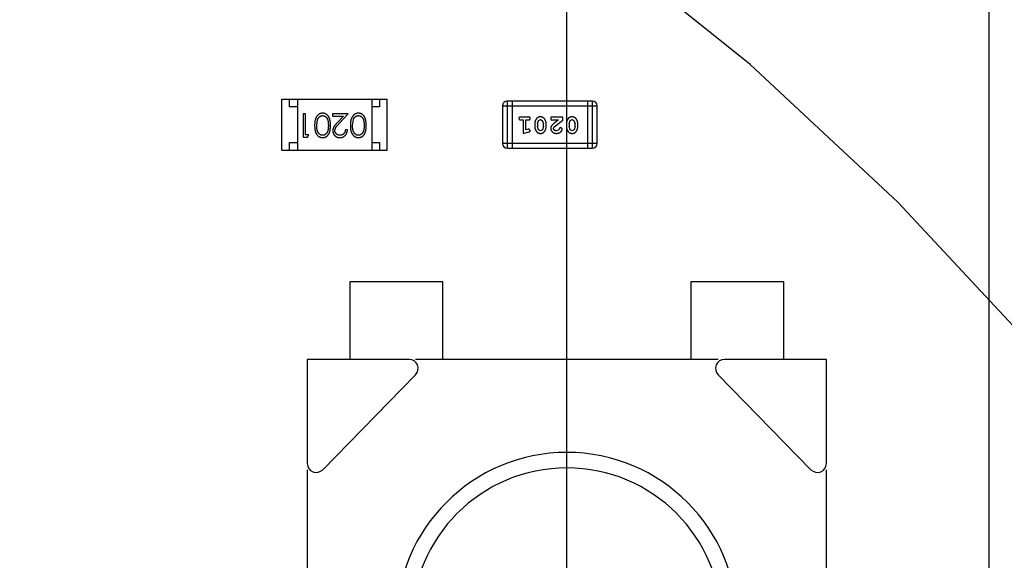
# Model space of a CAD drawing. Header units: millimetres. Extents: x -1 to 131, y 28 to 92.
# Tile 38 of 41: x 120.2 to 126.56, y 59.47 to 62.96. Entities that reach past the tile are written whole.
import ezdxf

# ---------------------------------------------------------------- set-up
doc = ezdxf.new("R2010")
doc.units = ezdxf.units.MM
doc.header["$LTSCALE"] = 1.21
doc.header["$MEASUREMENT"] = 0
doc.header["$PDMODE"] = 3
doc.header["$PDSIZE"] = 0.3125
doc.layers.get('0').update_dxf_attribs({"linetype": 'CONTINUOUS'})
doc.layers.get('DEFPOINTS').update_dxf_attribs({"linetype": 'CONTINUOUS'})
doc.layers.add('Dim', color=3, linetype='CONTINUOUS', lineweight=25)
doc.styles.get("Standard").update_dxf_attribs({"font": 'txt', "width": 0.8})
doc.dimstyles.get("Standard").update_dxf_attribs({"dimtxt": 0.15625, "dimasz": 0.1875, "dimexe": 0.125, "dimexo": 0.0625, "dimgap": 0.09, "dimtad": 0, "dimtih": 1, "dimtoh": 1, "dimzin": 4, "dimdsep": 46, "dimtxsty": 'Standard', "dimblk": '_FILLED', "dimblk1": '_FILLED', "dimblk2": '_FILLED', "dimcen": 0.09, "dimazin": 1, "dimtp": 0.01, "dimtm": 0.01, "dimtfac": 1, "dimtofl": 0, "dimtmove": 0, "dimatfit": 3, "dimldrblk": '_FILLED', "dimfxl": 1, "dimtolj": 1, "dimtzin": 4, "dimarcsym": 0})

# ---------------------------------------------------------------- blocks, each defined once
blk = doc.blocks.new('_FILLED')
at = {"color": 0, "linetype": 'ByBlock'}
blk.add_solid([(0, 0), (-1, 0.1667), (-1, -0.1667)], dxfattribs=at)
blk = doc.blocks.new('*D24')
at = {"color": 0, "linetype": 'ByBlock', "lineweight": -2}
for p, q in [((102.1848, 59.1277), (102.1848, 69.0592)), ((123.7348, 59.1277), (123.7348, 69.0592)), ((102.1848, 68.9342), (111.4032, 68.9342)), ((123.7348, 68.9342), (114.5165, 68.9342))]:
    blk.add_line(p, q, dxfattribs=at)
at = {"layer": 'DEFPOINTS', "color": 0, "linetype": 'ByBlock'}
for p in [(102.1848, 59.0652), (123.7348, 59.0652)]:
    blk.add_point(p, dxfattribs=at)
at = {"color": 0, "linetype": 'ByBlock', "lineweight": -2, "rotation": 180}
blk.add_blockref('_FILLED', (102.1848, 68.9342), dxfattribs=at)
at = {"color": 0, "linetype": 'ByBlock', "lineweight": -2}
blk.add_blockref('_FILLED', (123.7348, 68.9342), dxfattribs=at)
at = {"color": 0, "linetype": 'ByBlock', "lineweight": -2, "insert": (112.9598, 68.9342), "char_height": 1, "attachment_point": 5}
blk.add_mtext('\\A1;21.55', dxfattribs=at)
blk = doc.blocks.new('*D25')
at = {"color": 0, "linetype": 'ByBlock', "lineweight": -2}
for p, q in [((99.4598, 55.5277), (99.4598, 71.01)), ((126.4597, 55.5277), (126.4597, 71.01)), ((99.4598, 70.885), (111.4031, 70.885)), ((126.4597, 70.885), (114.5164, 70.885))]:
    blk.add_line(p, q, dxfattribs=at)
at = {"layer": 'DEFPOINTS', "color": 0, "linetype": 'ByBlock'}
for p in [(99.4598, 55.4652), (126.4597, 55.4652)]:
    blk.add_point(p, dxfattribs=at)
at = {"color": 0, "linetype": 'ByBlock', "lineweight": -2, "rotation": 180}
blk.add_blockref('_FILLED', (99.4598, 70.885), dxfattribs=at)
at = {"color": 0, "linetype": 'ByBlock', "lineweight": -2}
blk.add_blockref('_FILLED', (126.4597, 70.885), dxfattribs=at)
at = {"color": 0, "linetype": 'ByBlock', "lineweight": -2, "insert": (112.9597, 70.885), "char_height": 1, "attachment_point": 5}
blk.add_mtext('\\A1;27.00', dxfattribs=at)

msp = doc.modelspace()

# ---------------------------------------------------------------- linework, layer by layer
at = {"color": 7, "linetype": 'Continuous'}
for p, q in [((124.917, 62.6688), (123.902, 63.4867)), ((125.8711, 61.7805), (124.917, 62.6688)), ((121.8957, 62.1158), (121.8957, 62.4458)), ((121.8957, 62.4458), (122.5757, 62.4458)), ((121.9457, 62.3958), (121.9457, 62.4458)), ((121.9957, 62.4458), (121.9957, 62.1158)), ((122.4757, 62.4458), (122.4757, 62.1158)), ((122.5257, 62.4458), (122.5257, 62.3958)), ((122.5757, 62.1158), (122.5757, 62.4458)), ((123.3507, 62.1283), (123.3507, 62.4331)), ((123.8993, 62.4331), (123.3507, 62.4331)), ((123.3811, 62.4331), (123.3811, 62.1283)), ((123.8688, 62.4331), (123.8688, 62.1283)), ((123.8993, 62.4331), (123.8993, 62.1283)), ((121.9957, 62.3958), (121.9457, 62.3958)), ((122.0339, 62.3505), (122.0339, 62.2005)), ((122.0474, 62.3505), (122.0339, 62.3505)), ((122.0474, 62.2159), (122.0474, 62.3505)), ((122.2224, 62.3505), (122.2224, 62.3352)), ((122.3243, 62.3505), (122.2224, 62.3505)), ((122.2661, 62.2885), (122.3243, 62.3505)), ((122.5257, 62.3958), (122.4757, 62.3958)), ((123.3202, 62.4026), (123.3202, 62.1588)), ((123.3202, 62.4026), (123.9298, 62.4026)), ((123.9298, 62.1588), (123.9298, 62.4026)), ((122.1205, 62.2755), (122.1261, 62.3133)), ((122.2224, 62.3352), (122.2922, 62.3352)), ((122.2922, 62.3352), (122.2547, 62.2951)), ((122.3512, 62.2755), (122.3569, 62.3133)), ((123.4881, 62.3295), (123.4362, 62.3295)), ((123.4362, 62.3122), (123.4535, 62.3122)), ((123.4535, 62.3122), (123.4535, 62.2241)), ((123.4708, 62.2472), (123.4708, 62.3122)), ((123.4708, 62.3122), (123.4881, 62.3122)), ((123.5274, 62.2864), (123.5274, 62.2687)), ((123.5448, 62.2862), (123.552, 62.3079)), ((123.5448, 62.2862), (123.5448, 62.269)), ((123.552, 62.3079), (123.5643, 62.3137)), ((123.5643, 62.3137), (123.5764, 62.3085)), ((123.5764, 62.3085), (123.5841, 62.2862)), ((123.5841, 62.269), (123.5841, 62.2862)), ((123.6014, 62.2687), (123.6014, 62.2864)), ((123.6313, 62.3295), (123.6313, 62.3216)), ((123.7084, 62.3295), (123.6313, 62.3295)), ((123.6399, 62.309), (123.6454, 62.3122)), ((123.6454, 62.3122), (123.6816, 62.3122)), ((123.6816, 62.3122), (123.648, 62.2851)), ((123.6533, 62.2656), (123.7084, 62.3106)), ((123.7084, 62.3106), (123.7084, 62.3295)), ((123.732, 62.2864), (123.732, 62.2687)), ((123.7493, 62.2862), (123.7565, 62.3079)), ((123.7493, 62.2862), (123.7493, 62.269)), ((123.7565, 62.3079), (123.7688, 62.3137)), ((123.7688, 62.3137), (123.7809, 62.3085)), ((123.7809, 62.3085), (123.7886, 62.2862)), ((123.7886, 62.269), (123.7886, 62.2862)), ((123.8059, 62.2687), (123.8059, 62.2864)), ((122.3185, 62.2467), (122.3051, 62.2467)), ((123.4535, 62.2241), (123.4901, 62.2339)), ((123.4858, 62.2514), (123.4708, 62.2472)), ((123.4912, 62.2524), (123.4858, 62.2514)), ((123.4991, 62.2431), (123.4912, 62.2524)), ((123.5523, 62.2467), (123.5448, 62.269)), ((123.5645, 62.2414), (123.5523, 62.2467)), ((123.5768, 62.2472), (123.5645, 62.2414)), ((123.5841, 62.269), (123.5768, 62.2472)), ((123.6486, 62.2559), (123.6533, 62.2656)), ((123.6829, 62.2468), (123.6681, 62.2414)), ((123.6879, 62.2553), (123.6829, 62.2468)), ((123.6964, 62.2618), (123.6879, 62.2553)), ((123.7052, 62.2534), (123.6964, 62.2618)), ((123.7568, 62.2467), (123.7493, 62.269)), ((123.769, 62.2414), (123.7568, 62.2467)), ((123.7813, 62.2472), (123.769, 62.2414)), ((123.7886, 62.269), (123.7813, 62.2472)), ((121.9457, 62.1158), (121.9457, 62.1658)), ((121.9457, 62.1658), (121.9957, 62.1658)), ((122.0339, 62.2005), (122.0617, 62.2005)), ((122.0705, 62.2159), (122.0474, 62.2159)), ((122.0617, 62.2005), (122.0705, 62.2159)), ((122.4757, 62.1658), (122.5257, 62.1658)), ((122.5257, 62.1658), (122.5257, 62.1158)), ((123.9298, 62.1588), (123.3202, 62.1588)), ((121.8957, 62.1158), (122.5757, 62.1158)), ((123.3507, 62.1283), (123.8993, 62.1283)), ((126.7594, 60.8264), (125.8711, 61.7805)), ((122.3348, 61.2652), (122.3348, 60.7652)), ((122.9348, 61.2652), (122.3348, 61.2652)), ((122.9348, 60.7652), (122.9348, 61.2652)), ((124.5348, 61.2652), (124.5348, 60.7652)), ((125.1348, 61.2652), (124.5348, 61.2652)), ((125.1348, 60.7652), (125.1348, 61.2652)), ((122.0598, 60.7652), (122.0598, 60.0944)), ((122.7169, 60.7652), (122.0598, 60.7652)), ((124.7111, 60.7652), (122.7585, 60.7652)), ((125.4098, 60.7652), (124.7527, 60.7652)), ((125.4098, 60.0944), (125.4098, 60.7652)), ((122.1597, 60.0537), (122.7585, 60.6663)), ((124.7111, 60.6663), (125.31, 60.0537)), ((122.0598, 60.0537), (122.0598, 57.2767)), ((125.4098, 57.2767), (125.4098, 60.0537))]:
    msp.add_line(p, q, dxfattribs=at)
for centre, radius, start, end in [((123.3507, 62.4026), 0.0305, 90.00001, 180.00001), ((123.8993, 62.4026), 0.0305, 0.00001, 90.00001), ((123.3507, 62.1588), 0.0305, 180.00001, 270.00001), ((123.8993, 62.1588), 0.0305, 270.00001, 0.00001), ((122.7169, 60.707), 0.0582, 315.64861, 90), ((124.7527, 60.707), 0.0582, 90, 224.35139), ((123.7348, 59.0652), 1.1, 0, 180), ((122.118, 60.0944), 0.0582, 180, 315.64861), ((123.7348, 59.0652), 1, 0, 180), ((125.3516, 60.0944), 0.0582, 224.35139, 0)]:
    msp.add_arc(centre, radius, start, end, dxfattribs=at)
for points, knots in [([(122.1588, 62.3544), (122.1576, 62.3544), (122.1552, 62.3543), (122.1517, 62.3539), (122.1483, 62.3532), (122.1449, 62.3523), (122.1417, 62.3511), (122.1384, 62.3497), (122.1354, 62.3479), (122.1323, 62.3459), (122.1295, 62.3437), (122.1267, 62.3411), (122.1241, 62.3384), (122.1217, 62.3353), (122.1195, 62.332), (122.1174, 62.3284), (122.1155, 62.3246), (122.1137, 62.3206), (122.1121, 62.3162), (122.1108, 62.3114), (122.1096, 62.3063), (122.1086, 62.3009), (122.1079, 62.2951), (122.1074, 62.2889), (122.1071, 62.2824), (122.107, 62.2779), (122.107, 62.2756)], [0, 0, 0, 0, 0.033824, 0.067298, 0.10028, 0.133019, 0.165736, 0.198792, 0.232372, 0.266409, 0.301016, 0.336196, 0.371972, 0.408574, 0.446394, 0.485225, 0.525372, 0.567224, 0.611081, 0.65775, 0.70702, 0.759235, 0.814484, 0.873227, 0.934937, 1, 1, 1, 1]), ([(122.2089, 62.2756), (122.2089, 62.278), (122.2089, 62.2826), (122.2086, 62.2894), (122.2081, 62.2958), (122.2074, 62.3017), (122.2065, 62.3072), (122.2054, 62.3124), (122.2041, 62.3171), (122.2026, 62.3214), (122.2009, 62.3254), (122.199, 62.3292), (122.197, 62.3326), (122.1948, 62.3358), (122.1925, 62.3388), (122.19, 62.3415), (122.1874, 62.344), (122.1846, 62.3462), (122.1817, 62.3481), (122.1787, 62.3498), (122.1756, 62.3512), (122.1724, 62.3524), (122.1691, 62.3533), (122.1657, 62.3539), (122.1623, 62.3543), (122.16, 62.3544), (122.1588, 62.3544)], [0, 0, 0, 0, 0.068113, 0.132564, 0.193427, 0.250218, 0.303569, 0.353576, 0.400235, 0.443586, 0.484619, 0.524292, 0.56238, 0.599049, 0.63494, 0.669782, 0.704009, 0.737842, 0.771098, 0.803896, 0.836415, 0.868639, 0.900715, 0.933378, 0.966213, 1, 1, 1, 1]), ([(122.3895, 62.3544), (122.3883, 62.3544), (122.386, 62.3543), (122.3825, 62.3539), (122.379, 62.3532), (122.3757, 62.3523), (122.3724, 62.3511), (122.3692, 62.3497), (122.3661, 62.3479), (122.3631, 62.3459), (122.3602, 62.3437), (122.3575, 62.3411), (122.3549, 62.3384), (122.3525, 62.3353), (122.3502, 62.332), (122.3482, 62.3284), (122.3462, 62.3246), (122.3445, 62.3206), (122.3428, 62.3162), (122.3415, 62.3114), (122.3403, 62.3063), (122.3394, 62.3009), (122.3387, 62.2951), (122.3381, 62.2889), (122.3379, 62.2824), (122.3378, 62.2779), (122.3378, 62.2756)], [0, 0, 0, 0, 0.033824, 0.067298, 0.10028, 0.133019, 0.165736, 0.198792, 0.232372, 0.266409, 0.301016, 0.336196, 0.371972, 0.408574, 0.446394, 0.485225, 0.525372, 0.567224, 0.611081, 0.65775, 0.70702, 0.759235, 0.814484, 0.873227, 0.934937, 1, 1, 1, 1]), ([(122.4397, 62.2756), (122.4397, 62.278), (122.4397, 62.2826), (122.4393, 62.2894), (122.4388, 62.2958), (122.4381, 62.3017), (122.4372, 62.3072), (122.4362, 62.3124), (122.4348, 62.3171), (122.4333, 62.3214), (122.4316, 62.3254), (122.4298, 62.3292), (122.4278, 62.3326), (122.4256, 62.3358), (122.4233, 62.3388), (122.4208, 62.3415), (122.4182, 62.344), (122.4154, 62.3462), (122.4124, 62.3481), (122.4094, 62.3498), (122.4063, 62.3512), (122.4031, 62.3524), (122.3999, 62.3533), (122.3965, 62.3539), (122.3931, 62.3543), (122.3907, 62.3544), (122.3895, 62.3544)], [0, 0, 0, 0, 0.068113, 0.132564, 0.193427, 0.250218, 0.303569, 0.353576, 0.400235, 0.443586, 0.484619, 0.524292, 0.56238, 0.599049, 0.63494, 0.669782, 0.704009, 0.737842, 0.771098, 0.803896, 0.836415, 0.868639, 0.900715, 0.933378, 0.966213, 1, 1, 1, 1]), ([(122.1261, 62.3133), (122.1265, 62.3143), (122.1273, 62.3164), (122.1286, 62.3193), (122.1301, 62.322), (122.1317, 62.3245), (122.1334, 62.3268), (122.1353, 62.329), (122.1373, 62.3309), (122.1401, 62.3331), (122.1438, 62.3355), (122.1485, 62.3375), (122.1533, 62.3388), (122.1567, 62.3389), (122.1583, 62.339)], [0, 0, 0, 0, 0.075949, 0.148549, 0.218996, 0.286119, 0.351826, 0.416074, 0.478265, 0.540325, 0.660405, 0.774606, 0.887187, 1, 1, 1, 1]), ([(122.1583, 62.339), (122.16, 62.3389), (122.1633, 62.3388), (122.1682, 62.3375), (122.1729, 62.3354), (122.1767, 62.333), (122.1795, 62.3307), (122.1816, 62.3288), (122.1834, 62.3266), (122.1852, 62.3243), (122.1869, 62.3218), (122.1883, 62.3191), (122.1897, 62.3162), (122.1909, 62.3131), (122.192, 62.3097), (122.1929, 62.3059), (122.1937, 62.3018), (122.1944, 62.2973), (122.1948, 62.2924), (122.1952, 62.2871), (122.1954, 62.2814), (122.1955, 62.2776), (122.1955, 62.2755)], [0, 0, 0, 0, 0.060034, 0.120278, 0.182348, 0.247919, 0.281641, 0.315701, 0.350322, 0.385703, 0.421819, 0.459196, 0.497866, 0.538301, 0.58121, 0.628183, 0.679403, 0.734699, 0.794074, 0.858416, 0.927049, 1, 1, 1, 1]), ([(122.2547, 62.2951), (122.2532, 62.2936), (122.2504, 62.2906), (122.2465, 62.2863), (122.2429, 62.2821), (122.2397, 62.2782), (122.2369, 62.2746), (122.2344, 62.2712), (122.2323, 62.2681), (122.23, 62.2643), (122.2277, 62.2595), (122.2258, 62.2536), (122.2245, 62.2475), (122.2244, 62.2434), (122.2243, 62.2413)], [0, 0, 0, 0, 0.09953, 0.192079, 0.277712, 0.357454, 0.429648, 0.495771, 0.555538, 0.608657, 0.707578, 0.804328, 0.901298, 1, 1, 1, 1]), ([(122.2378, 62.2425), (122.2378, 62.2441), (122.238, 62.2474), (122.239, 62.2521), (122.2407, 62.2568), (122.2427, 62.2606), (122.2447, 62.2637), (122.2466, 62.2664), (122.249, 62.2693), (122.2516, 62.2726), (122.2547, 62.2762), (122.2581, 62.28), (122.262, 62.2842), (122.2647, 62.287), (122.2661, 62.2885)], [0, 0, 0, 0, 0.088014, 0.174976, 0.2638, 0.355443, 0.406413, 0.465519, 0.533076, 0.609353, 0.693899, 0.787171, 0.889197, 1, 1, 1, 1]), ([(122.3569, 62.3133), (122.3573, 62.3143), (122.3581, 62.3164), (122.3594, 62.3193), (122.3608, 62.322), (122.3625, 62.3245), (122.3642, 62.3268), (122.366, 62.329), (122.3681, 62.3309), (122.3709, 62.3331), (122.3746, 62.3355), (122.3793, 62.3375), (122.3841, 62.3388), (122.3874, 62.3389), (122.3891, 62.339)], [0, 0, 0, 0, 0.075949, 0.148549, 0.218996, 0.286119, 0.351826, 0.416074, 0.478265, 0.540325, 0.660405, 0.774606, 0.887187, 1, 1, 1, 1]), ([(122.3891, 62.339), (122.3907, 62.3389), (122.394, 62.3388), (122.3989, 62.3375), (122.4037, 62.3354), (122.4074, 62.333), (122.4103, 62.3307), (122.4123, 62.3288), (122.4142, 62.3266), (122.416, 62.3243), (122.4176, 62.3218), (122.4191, 62.3191), (122.4204, 62.3162), (122.4217, 62.3131), (122.4228, 62.3097), (122.4237, 62.3059), (122.4245, 62.3018), (122.4251, 62.2973), (122.4256, 62.2924), (122.426, 62.2871), (122.4262, 62.2814), (122.4262, 62.2776), (122.4262, 62.2755)], [0, 0, 0, 0, 0.060034, 0.120278, 0.182348, 0.247919, 0.281641, 0.315701, 0.350322, 0.385703, 0.421819, 0.459196, 0.497866, 0.538301, 0.58121, 0.628183, 0.679403, 0.734699, 0.794074, 0.858416, 0.927049, 1, 1, 1, 1]), ([(123.4362, 62.3295), (123.4353, 62.3294), (123.4336, 62.3294), (123.4313, 62.3289), (123.4293, 62.3282), (123.4278, 62.3271), (123.4266, 62.3258), (123.4258, 62.3243), (123.4253, 62.3226), (123.4252, 62.3214), (123.4252, 62.3208)], [0, 0, 0, 0, 0.169012, 0.317488, 0.445429, 0.560977, 0.67065, 0.776666, 0.88492, 1, 1, 1, 1]), ([(123.4252, 62.3208), (123.4252, 62.3202), (123.4253, 62.319), (123.4258, 62.3173), (123.4266, 62.3158), (123.4278, 62.3145), (123.4293, 62.3134), (123.4313, 62.3127), (123.4336, 62.3122), (123.4353, 62.3122), (123.4362, 62.3122)], [0, 0, 0, 0, 0.11517, 0.223509, 0.328254, 0.438012, 0.553651, 0.682263, 0.830856, 1, 1, 1, 1]), ([(123.4991, 62.3208), (123.4991, 62.3214), (123.499, 62.3226), (123.4985, 62.3243), (123.4977, 62.3258), (123.4965, 62.3271), (123.495, 62.3282), (123.493, 62.3289), (123.4907, 62.3294), (123.489, 62.3294), (123.4881, 62.3295)], [0, 0, 0, 0, 0.115051, 0.223278, 0.329269, 0.437893, 0.554681, 0.682591, 0.83103, 1, 1, 1, 1]), ([(123.4881, 62.3122), (123.489, 62.3122), (123.4907, 62.3122), (123.493, 62.3127), (123.495, 62.3134), (123.4965, 62.3145), (123.4977, 62.3159), (123.4985, 62.3173), (123.499, 62.319), (123.4991, 62.3202), (123.4991, 62.3208)], [0, 0, 0, 0, 0.169102, 0.317658, 0.446239, 0.563118, 0.671828, 0.776546, 0.884858, 1, 1, 1, 1]), ([(123.5643, 62.331), (123.5629, 62.331), (123.5601, 62.3309), (123.556, 62.3302), (123.5522, 62.3291), (123.5486, 62.3275), (123.5452, 62.3255), (123.5422, 62.323), (123.5394, 62.32), (123.537, 62.3166), (123.5348, 62.313), (123.5328, 62.3094), (123.5311, 62.3056), (123.5298, 62.3019), (123.5288, 62.2981), (123.528, 62.2942), (123.5275, 62.2903), (123.5275, 62.2877), (123.5274, 62.2864)], [0, 0, 0, 0, 0.067217, 0.131051, 0.19272, 0.252824, 0.312745, 0.373449, 0.436041, 0.501494, 0.567761, 0.632087, 0.695096, 0.757109, 0.817993, 0.878657, 0.939311, 1, 1, 1, 1]), ([(123.6014, 62.2864), (123.6014, 62.2875), (123.6013, 62.2896), (123.601, 62.2928), (123.6005, 62.2959), (123.5998, 62.299), (123.599, 62.3021), (123.5978, 62.3051), (123.5966, 62.308), (123.5951, 62.3109), (123.5935, 62.3136), (123.5919, 62.3162), (123.5902, 62.3185), (123.5886, 62.3206), (123.5869, 62.3225), (123.5852, 62.3241), (123.5835, 62.3256), (123.5811, 62.3272), (123.5779, 62.3288), (123.5737, 62.3301), (123.5692, 62.3309), (123.566, 62.331), (123.5643, 62.331)], [0, 0, 0, 0, 0.049886, 0.09882, 0.148132, 0.19689, 0.246038, 0.295176, 0.345305, 0.395692, 0.445312, 0.491875, 0.535813, 0.577009, 0.616081, 0.652689, 0.687585, 0.720206, 0.785062, 0.85223, 0.923759, 1, 1, 1, 1]), ([(123.6313, 62.3216), (123.6313, 62.3205), (123.6313, 62.3186), (123.6318, 62.3159), (123.6324, 62.3136), (123.6335, 62.3119), (123.6348, 62.3106), (123.6363, 62.3097), (123.6381, 62.3091), (123.6393, 62.309), (123.6399, 62.309)], [0, 0, 0, 0, 0.1844, 0.34094, 0.473574, 0.586824, 0.690029, 0.789175, 0.890445, 1, 1, 1, 1]), ([(123.648, 62.2851), (123.6472, 62.2844), (123.6455, 62.2829), (123.6431, 62.2806), (123.641, 62.2785), (123.6391, 62.2766), (123.6375, 62.2747), (123.6362, 62.2729), (123.635, 62.2713), (123.6339, 62.2692), (123.6328, 62.2667), (123.6319, 62.2635), (123.6314, 62.2602), (123.6313, 62.258), (123.6313, 62.2568)], [0, 0, 0, 0, 0.103002, 0.197728, 0.285279, 0.365235, 0.437224, 0.502446, 0.560545, 0.611446, 0.707576, 0.80349, 0.900532, 1, 1, 1, 1]), ([(123.7689, 62.331), (123.7674, 62.331), (123.7646, 62.3309), (123.7605, 62.3302), (123.7567, 62.3291), (123.7531, 62.3275), (123.7498, 62.3255), (123.7467, 62.323), (123.7439, 62.32), (123.7415, 62.3166), (123.7393, 62.313), (123.7373, 62.3094), (123.7357, 62.3056), (123.7343, 62.3019), (123.7333, 62.2981), (123.7325, 62.2942), (123.732, 62.2903), (123.732, 62.2877), (123.732, 62.2864)], [0, 0, 0, 0, 0.067217, 0.131051, 0.19272, 0.252824, 0.312745, 0.373449, 0.436041, 0.501494, 0.567761, 0.632087, 0.695096, 0.757109, 0.817993, 0.878657, 0.939311, 1, 1, 1, 1]), ([(123.8059, 62.2864), (123.8059, 62.2875), (123.8058, 62.2896), (123.8055, 62.2928), (123.805, 62.2959), (123.8043, 62.299), (123.8035, 62.3021), (123.8023, 62.3051), (123.8011, 62.308), (123.7996, 62.3109), (123.798, 62.3136), (123.7964, 62.3162), (123.7948, 62.3185), (123.7931, 62.3206), (123.7914, 62.3225), (123.7897, 62.3241), (123.788, 62.3256), (123.7856, 62.3272), (123.7824, 62.3288), (123.7782, 62.3301), (123.7737, 62.3309), (123.7705, 62.331), (123.7689, 62.331)], [0, 0, 0, 0, 0.049886, 0.09882, 0.148132, 0.19689, 0.246038, 0.295176, 0.345305, 0.395692, 0.445312, 0.491875, 0.535813, 0.577009, 0.616081, 0.652689, 0.687585, 0.720206, 0.785062, 0.85223, 0.923759, 1, 1, 1, 1]), ([(122.107, 62.2756), (122.107, 62.2733), (122.1071, 62.2688), (122.1074, 62.2622), (122.1079, 62.256), (122.1087, 62.2502), (122.1096, 62.2447), (122.1108, 62.2396), (122.1122, 62.2349), (122.1138, 62.2304), (122.1156, 62.2263), (122.1175, 62.2225), (122.1196, 62.219), (122.1219, 62.2156), (122.1243, 62.2126), (122.1268, 62.2098), (122.1296, 62.2073), (122.1324, 62.2051), (122.1354, 62.2031), (122.1385, 62.2014), (122.1417, 62.1999), (122.1449, 62.1988), (122.1483, 62.1978), (122.1517, 62.1972), (122.1552, 62.1968), (122.1576, 62.1967), (122.1588, 62.1967)], [0, 0, 0, 0, 0.065278, 0.127205, 0.186168, 0.241675, 0.294115, 0.343609, 0.390387, 0.434463, 0.476646, 0.517002, 0.555936, 0.593716, 0.630057, 0.665601, 0.700745, 0.734917, 0.768681, 0.802087, 0.834849, 0.867433, 0.900138, 0.932806, 0.966212, 1, 1, 1, 1]), ([(122.1583, 62.2121), (122.1567, 62.2122), (122.1534, 62.2123), (122.1485, 62.2136), (122.1439, 62.2157), (122.1401, 62.2181), (122.1373, 62.2204), (122.1352, 62.2224), (122.1333, 62.2246), (122.1315, 62.2271), (122.1298, 62.2298), (122.1282, 62.2327), (122.1268, 62.2359), (122.1255, 62.2393), (122.1243, 62.243), (122.1232, 62.2469), (122.1224, 62.2511), (122.1217, 62.2555), (122.1212, 62.2601), (122.1207, 62.2651), (122.1205, 62.2702), (122.1205, 62.2737), (122.1205, 62.2755)], [0, 0, 0, 0, 0.059689, 0.119507, 0.181075, 0.246162, 0.279894, 0.314468, 0.350403, 0.387474, 0.426147, 0.466624, 0.508745, 0.553328, 0.600058, 0.649177, 0.700552, 0.754894, 0.811825, 0.871514, 0.934319, 1, 1, 1, 1]), ([(122.1955, 62.2755), (122.1955, 62.2735), (122.1954, 62.2696), (122.1952, 62.264), (122.1948, 62.2587), (122.1943, 62.2538), (122.1937, 62.2493), (122.1929, 62.2451), (122.192, 62.2414), (122.1909, 62.2379), (122.1896, 62.2348), (122.1883, 62.2319), (122.1868, 62.2292), (122.1852, 62.2267), (122.1834, 62.2244), (122.1815, 62.2223), (122.1795, 62.2203), (122.1766, 62.2181), (122.1729, 62.2157), (122.1682, 62.2136), (122.1633, 62.2123), (122.16, 62.2122), (122.1583, 62.2121)], [0, 0, 0, 0, 0.073302, 0.142286, 0.206253, 0.266017, 0.321612, 0.372532, 0.419497, 0.462398, 0.502825, 0.541489, 0.579034, 0.615143, 0.650298, 0.684912, 0.718701, 0.752189, 0.817245, 0.879117, 0.939613, 1, 1, 1, 1]), ([(122.1588, 62.1967), (122.16, 62.1967), (122.1623, 62.1968), (122.1657, 62.1972), (122.1691, 62.1978), (122.1724, 62.1988), (122.1756, 62.1999), (122.1787, 62.2014), (122.1818, 62.2031), (122.1847, 62.2051), (122.1875, 62.2073), (122.1902, 62.2097), (122.1927, 62.2124), (122.195, 62.2154), (122.1971, 62.2186), (122.1992, 62.2221), (122.201, 62.2258), (122.2027, 62.2297), (122.2041, 62.234), (122.2054, 62.2387), (122.2065, 62.2438), (122.2074, 62.2494), (122.2081, 62.2553), (122.2086, 62.2617), (122.2089, 62.2685), (122.2089, 62.2732), (122.2089, 62.2756)], [0, 0, 0, 0, 0.033742, 0.066533, 0.099153, 0.13154, 0.164087, 0.196563, 0.229707, 0.263315, 0.297504, 0.331686, 0.366482, 0.4021, 0.438958, 0.476748, 0.515985, 0.556589, 0.599519, 0.645765, 0.695487, 0.748721, 0.805687, 0.866754, 0.931405, 1, 1, 1, 1]), ([(122.2243, 62.2413), (122.2244, 62.2398), (122.2244, 62.2369), (122.225, 62.2326), (122.226, 62.2284), (122.2274, 62.2244), (122.2292, 62.2206), (122.2313, 62.2169), (122.2339, 62.2133), (122.2368, 62.2099), (122.24, 62.2068), (122.2435, 62.2041), (122.2473, 62.2018), (122.2513, 62.1999), (122.2555, 62.1985), (122.26, 62.1975), (122.2647, 62.1968), (122.268, 62.1967), (122.2696, 62.1967)], [0, 0, 0, 0, 0.06271, 0.123347, 0.183401, 0.242828, 0.302097, 0.36242, 0.423725, 0.487032, 0.550491, 0.612709, 0.674265, 0.73617, 0.799211, 0.863483, 0.930525, 1, 1, 1, 1]), ([(122.2703, 62.2121), (122.2692, 62.2121), (122.267, 62.2122), (122.2638, 62.2126), (122.2607, 62.2133), (122.2577, 62.2143), (122.2548, 62.2156), (122.2521, 62.2171), (122.2496, 62.2189), (122.2472, 62.221), (122.245, 62.2233), (122.2431, 62.2257), (122.2414, 62.2283), (122.2401, 62.2309), (122.239, 62.2336), (122.2383, 62.2365), (122.2379, 62.2395), (122.2378, 62.2415), (122.2378, 62.2425)], [0, 0, 0, 0, 0.068027, 0.133505, 0.19695, 0.26027, 0.322741, 0.384982, 0.448465, 0.513424, 0.578224, 0.640011, 0.700094, 0.760067, 0.819012, 0.877878, 0.938035, 1, 1, 1, 1]), ([(122.2696, 62.1967), (122.2713, 62.1967), (122.2746, 62.1968), (122.2794, 62.1975), (122.284, 62.1986), (122.2885, 62.2001), (122.2927, 62.2021), (122.2967, 62.2046), (122.3005, 62.2074), (122.3041, 62.2107), (122.3073, 62.2143), (122.3102, 62.2182), (122.3127, 62.2224), (122.3147, 62.2268), (122.3163, 62.2314), (122.3175, 62.2363), (122.3183, 62.2414), (122.3185, 62.2449), (122.3185, 62.2467)], [0, 0, 0, 0, 0.06445, 0.126725, 0.187421, 0.247417, 0.306749, 0.366595, 0.427749, 0.490235, 0.553031, 0.614805, 0.676505, 0.738096, 0.801021, 0.864897, 0.931209, 1, 1, 1, 1]), ([(122.3051, 62.2467), (122.3049, 62.2454), (122.3047, 62.2428), (122.304, 62.239), (122.303, 62.2354), (122.3018, 62.2321), (122.3003, 62.229), (122.2985, 62.2262), (122.2965, 62.2235), (122.2943, 62.2212), (122.2918, 62.219), (122.2892, 62.2172), (122.2864, 62.2156), (122.2835, 62.2143), (122.2804, 62.2133), (122.2772, 62.2126), (122.2738, 62.2122), (122.2715, 62.2121), (122.2703, 62.2121)], [0, 0, 0, 0, 0.073648, 0.143686, 0.210962, 0.275557, 0.338064, 0.399311, 0.4594, 0.51934, 0.579024, 0.637809, 0.695959, 0.754122, 0.813113, 0.873453, 0.935561, 1, 1, 1, 1]), ([(122.3378, 62.2756), (122.3378, 62.2733), (122.3379, 62.2688), (122.3381, 62.2622), (122.3387, 62.256), (122.3394, 62.2502), (122.3404, 62.2447), (122.3415, 62.2396), (122.343, 62.2349), (122.3445, 62.2304), (122.3464, 62.2263), (122.3483, 62.2225), (122.3504, 62.219), (122.3526, 62.2156), (122.3551, 62.2126), (122.3576, 62.2098), (122.3603, 62.2073), (122.3632, 62.2051), (122.3662, 62.2031), (122.3693, 62.2014), (122.3724, 62.1999), (122.3757, 62.1988), (122.379, 62.1978), (122.3825, 62.1972), (122.386, 62.1968), (122.3883, 62.1967), (122.3895, 62.1967)], [0, 0, 0, 0, 0.065278, 0.127205, 0.186168, 0.241675, 0.294115, 0.343609, 0.390387, 0.434463, 0.476646, 0.517002, 0.555936, 0.593716, 0.630057, 0.665601, 0.700745, 0.734917, 0.768681, 0.802087, 0.834849, 0.867433, 0.900138, 0.932806, 0.966212, 1, 1, 1, 1]), ([(122.3891, 62.2121), (122.3875, 62.2122), (122.3842, 62.2123), (122.3793, 62.2136), (122.3747, 62.2157), (122.3709, 62.2181), (122.368, 62.2204), (122.366, 62.2224), (122.364, 62.2246), (122.3622, 62.2271), (122.3605, 62.2298), (122.359, 62.2327), (122.3575, 62.2359), (122.3562, 62.2393), (122.3551, 62.243), (122.354, 62.2469), (122.3532, 62.2511), (122.3524, 62.2555), (122.3519, 62.2601), (122.3515, 62.2651), (122.3513, 62.2702), (122.3513, 62.2737), (122.3512, 62.2755)], [0, 0, 0, 0, 0.059689, 0.119507, 0.181075, 0.246162, 0.279894, 0.314468, 0.350403, 0.387474, 0.426147, 0.466624, 0.508745, 0.553328, 0.600058, 0.649177, 0.700552, 0.754894, 0.811825, 0.871514, 0.934319, 1, 1, 1, 1]), ([(122.4262, 62.2755), (122.4262, 62.2735), (122.4262, 62.2696), (122.426, 62.264), (122.4256, 62.2587), (122.4251, 62.2538), (122.4245, 62.2493), (122.4237, 62.2451), (122.4228, 62.2414), (122.4217, 62.2379), (122.4204, 62.2348), (122.4191, 62.2319), (122.4176, 62.2292), (122.4159, 62.2267), (122.4142, 62.2244), (122.4123, 62.2223), (122.4103, 62.2203), (122.4074, 62.2181), (122.4037, 62.2157), (122.399, 62.2136), (122.3941, 62.2123), (122.3908, 62.2122), (122.3891, 62.2121)], [0, 0, 0, 0, 0.073302, 0.142286, 0.206253, 0.266017, 0.321612, 0.372532, 0.419497, 0.462398, 0.502825, 0.541489, 0.579034, 0.615143, 0.650298, 0.684912, 0.718701, 0.752189, 0.817245, 0.879117, 0.939613, 1, 1, 1, 1]), ([(122.3895, 62.1967), (122.3907, 62.1967), (122.3931, 62.1968), (122.3965, 62.1972), (122.3999, 62.1978), (122.4032, 62.1988), (122.4064, 62.1999), (122.4095, 62.2014), (122.4125, 62.2031), (122.4155, 62.2051), (122.4183, 62.2073), (122.421, 62.2097), (122.4234, 62.2124), (122.4258, 62.2154), (122.4279, 62.2186), (122.4299, 62.2221), (122.4318, 62.2258), (122.4334, 62.2297), (122.4349, 62.234), (122.4362, 62.2387), (122.4373, 62.2438), (122.4382, 62.2494), (122.4388, 62.2553), (122.4393, 62.2617), (122.4397, 62.2685), (122.4397, 62.2732), (122.4397, 62.2756)], [0, 0, 0, 0, 0.033742, 0.066533, 0.099153, 0.13154, 0.164087, 0.196563, 0.229707, 0.263315, 0.297504, 0.331686, 0.366482, 0.4021, 0.438958, 0.476748, 0.515985, 0.556589, 0.599519, 0.645765, 0.695487, 0.748721, 0.805687, 0.866754, 0.931405, 1, 1, 1, 1]), ([(123.4901, 62.2339), (123.4909, 62.2342), (123.4925, 62.2347), (123.4946, 62.2355), (123.4962, 62.2364), (123.4974, 62.2375), (123.4982, 62.2386), (123.4987, 62.24), (123.4991, 62.2415), (123.4991, 62.2426), (123.4991, 62.2431)], [0, 0, 0, 0, 0.187321, 0.344927, 0.475328, 0.579604, 0.674244, 0.773631, 0.882025, 1, 1, 1, 1]), ([(123.5274, 62.2687), (123.5275, 62.2676), (123.5275, 62.2655), (123.5278, 62.2623), (123.5283, 62.2591), (123.529, 62.256), (123.5299, 62.253), (123.531, 62.25), (123.5323, 62.247), (123.5338, 62.2441), (123.5354, 62.2414), (123.5371, 62.2388), (123.5387, 62.2365), (123.5404, 62.2344), (123.5421, 62.2326), (123.5438, 62.2309), (123.5455, 62.2295), (123.5479, 62.2279), (123.5511, 62.2263), (123.5552, 62.225), (123.5598, 62.2242), (123.563, 62.2241), (123.5646, 62.2241)], [0, 0, 0, 0, 0.049855, 0.099516, 0.148482, 0.19758, 0.246804, 0.296268, 0.346517, 0.397047, 0.446826, 0.49336, 0.537801, 0.579207, 0.617974, 0.654833, 0.689171, 0.722088, 0.786392, 0.853518, 0.924186, 1, 1, 1, 1]), ([(123.5646, 62.2241), (123.566, 62.2241), (123.5688, 62.2242), (123.5729, 62.2249), (123.5768, 62.226), (123.5803, 62.2276), (123.5836, 62.2297), (123.5867, 62.2322), (123.5895, 62.2351), (123.5919, 62.2385), (123.5941, 62.2421), (123.5961, 62.2458), (123.5977, 62.2495), (123.599, 62.2533), (123.6001, 62.2571), (123.6008, 62.2609), (123.6013, 62.2648), (123.6014, 62.2674), (123.6014, 62.2687)], [0, 0, 0, 0, 0.06692, 0.130834, 0.19258, 0.252759, 0.312631, 0.373411, 0.436359, 0.501894, 0.568244, 0.632472, 0.69556, 0.757163, 0.818592, 0.878885, 0.939235, 1, 1, 1, 1]), ([(123.6313, 62.2568), (123.6313, 62.2557), (123.6314, 62.2535), (123.6318, 62.2503), (123.6327, 62.2472), (123.6338, 62.2442), (123.6353, 62.2414), (123.637, 62.2386), (123.6392, 62.236), (123.6415, 62.2336), (123.6442, 62.2314), (123.647, 62.2294), (123.6501, 62.2278), (123.6533, 62.2264), (123.6567, 62.2254), (123.6603, 62.2246), (123.6641, 62.2242), (123.6666, 62.2241), (123.6679, 62.2241)], [0, 0, 0, 0, 0.060981, 0.120256, 0.178148, 0.236115, 0.293993, 0.352864, 0.413358, 0.476056, 0.539296, 0.602396, 0.665116, 0.728325, 0.792919, 0.859317, 0.928302, 1, 1, 1, 1]), ([(123.6681, 62.2414), (123.6667, 62.2414), (123.664, 62.2415), (123.6602, 62.2424), (123.6568, 62.2437), (123.6539, 62.2457), (123.6516, 62.2479), (123.6498, 62.2504), (123.6488, 62.2531), (123.6486, 62.255), (123.6486, 62.2559)], [0, 0, 0, 0, 0.156344, 0.299348, 0.4327, 0.561, 0.682299, 0.791883, 0.89611, 1, 1, 1, 1]), ([(123.6679, 62.2241), (123.6696, 62.2241), (123.673, 62.2242), (123.6779, 62.2251), (123.6827, 62.2265), (123.6872, 62.2285), (123.6913, 62.2309), (123.695, 62.2338), (123.6981, 62.2371), (123.7006, 62.2406), (123.7026, 62.2442), (123.7041, 62.2475), (123.705, 62.2505), (123.7051, 62.2525), (123.7052, 62.2534)], [0, 0, 0, 0, 0.098286, 0.193983, 0.289056, 0.384352, 0.477435, 0.566197, 0.652355, 0.737986, 0.818188, 0.887401, 0.94802, 1, 1, 1, 1]), ([(123.732, 62.2687), (123.732, 62.2676), (123.732, 62.2655), (123.7323, 62.2623), (123.7328, 62.2591), (123.7335, 62.256), (123.7344, 62.253), (123.7355, 62.25), (123.7368, 62.247), (123.7383, 62.2441), (123.7399, 62.2414), (123.7416, 62.2388), (123.7432, 62.2365), (123.7449, 62.2344), (123.7466, 62.2326), (123.7483, 62.2309), (123.7501, 62.2295), (123.7524, 62.2279), (123.7556, 62.2263), (123.7598, 62.225), (123.7643, 62.2242), (123.7675, 62.2241), (123.7691, 62.2241)], [0, 0, 0, 0, 0.049855, 0.099516, 0.148482, 0.19758, 0.246804, 0.296268, 0.346517, 0.397047, 0.446826, 0.49336, 0.537801, 0.579207, 0.617974, 0.654833, 0.689171, 0.722088, 0.786392, 0.853518, 0.924186, 1, 1, 1, 1]), ([(123.7691, 62.2241), (123.7705, 62.2241), (123.7733, 62.2242), (123.7774, 62.2249), (123.7813, 62.226), (123.7848, 62.2276), (123.7881, 62.2297), (123.7912, 62.2322), (123.794, 62.2351), (123.7964, 62.2385), (123.7986, 62.2421), (123.8006, 62.2458), (123.8022, 62.2495), (123.8036, 62.2533), (123.8046, 62.2571), (123.8054, 62.2609), (123.8058, 62.2648), (123.8059, 62.2674), (123.8059, 62.2687)], [0, 0, 0, 0, 0.06692, 0.130834, 0.19258, 0.252759, 0.312631, 0.373411, 0.436359, 0.501894, 0.568244, 0.632472, 0.69556, 0.757163, 0.818592, 0.878885, 0.939235, 1, 1, 1, 1])]:
    msp.add_open_spline(points, degree=3, knots=knots, dxfattribs=at)

# ---------------------------------------------------------------- dimensions: what is measured, and where the dimension line sits
at = {"layer": 'Dim'}
for base, p1, p2, picture, middle in [((126.4597, 70.885), (99.4598, 55.4652), (126.4597, 55.4652), '*D25', (112.9597, 70.885)), ((123.7348, 68.9342), (102.1848, 59.0652), (123.7348, 59.0652), '*D24', (112.9598, 68.9342))]:
    dim = msp.add_linear_dim(base=base, p1=p1, p2=p2, dimstyle='Standard', override={"dimtxt": 1, "dimasz": 1, "dimtih": 0, "dimtoh": 0, "dimzin": 0, "dimcen": 0.198, "dimadec": 0, "dimazin": 0, "dimtp": 0, "dimtm": 0, "dimtdec": 4, "dimtzin": 0}, dxfattribs=at)
    dim.commit()
    dim.dimension.update_dxf_attribs({"geometry": picture, "text_midpoint": middle})

doc.saveas('drawing.dxf')
